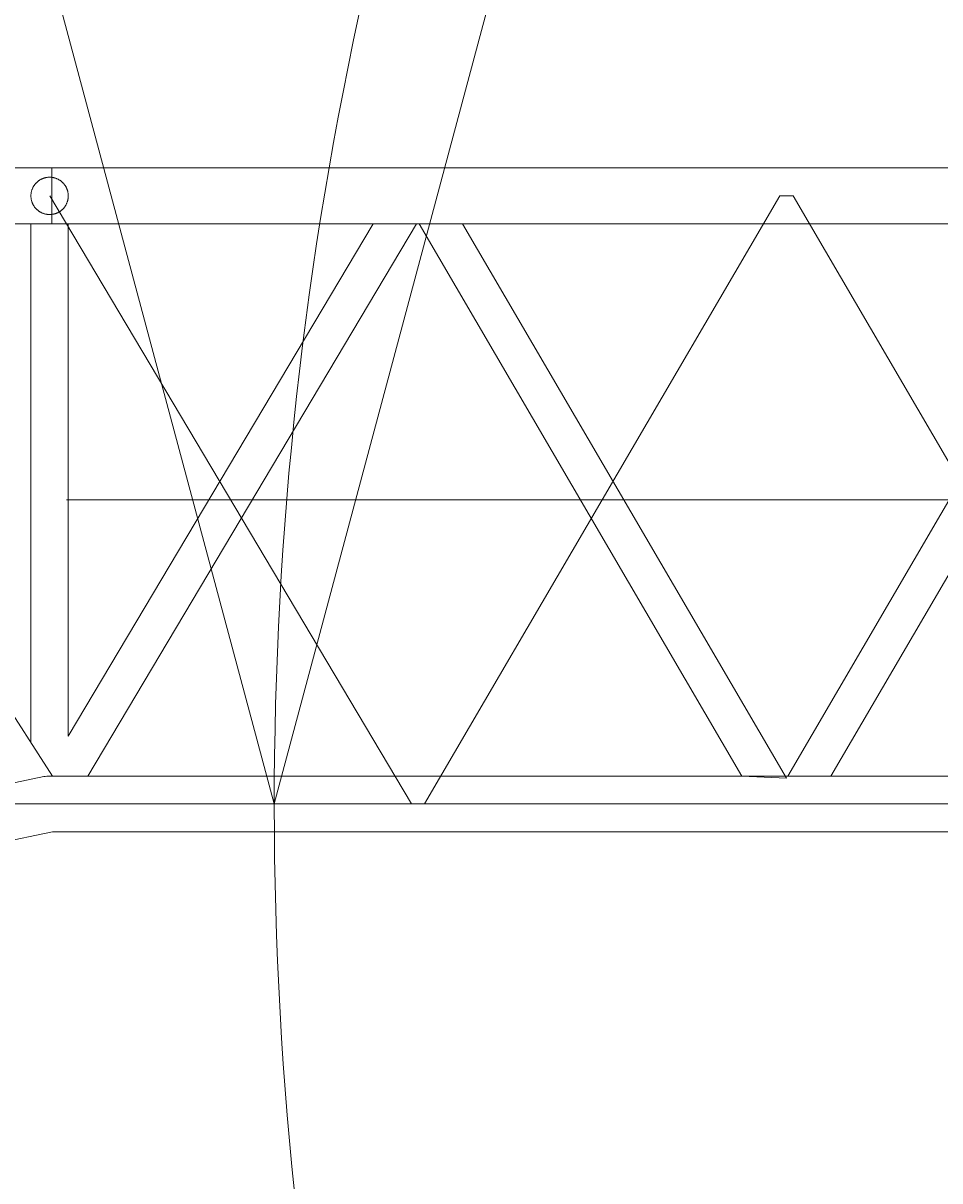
# Model space of a CAD drawing. Extents: x 22073 to 142282, y 6659 to 108851.
# Tile 41 of 68: x 63152 to 65337, y 67394 to 70155. Entities that reach past the tile are written whole.
import ezdxf
from ezdxf.enums import TextEntityAlignment as Align

# ---------------------------------------------------------------- set-up
doc = ezdxf.new("R2010")
doc.units = 0
doc.header["$LTSCALE"] = 150
doc.header["$MEASUREMENT"] = 0
doc.linetypes.add('CENTER', pattern=[50.5, 30, -9, 2.5, -9])
doc.linetypes.add('HIDDEN', pattern=[12.6, 8.4, -4.2])
doc.layers.add('11', color=7, linetype='Continuous')
doc.styles.get("Standard").update_dxf_attribs({"font": 'txt', "bigfont": 'bigfont'})
doc.dimstyles.get("Standard").update_dxf_attribs({"dimtxt": 0.18, "dimasz": 0.18, "dimexe": 0.18, "dimexo": 0.0625, "dimgap": 0.09, "dimtad": 0, "dimtih": 1, "dimtoh": 1, "dimdec": 4, "dimzin": 0, "dimdsep": 46, "dimtxsty": 'Standard', "dimcen": 0.09, "dimadec": 0, "dimazin": 0, "dimtfac": 1, "dimtdec": 4, "dimtofl": 0, "dimtmove": 0, "dimatfit": 0, "dimfxl": 1, "dimtolj": 1, "dimtzin": 0, "dimarcsym": 0})

# ---------------------------------------------------------------- blocks, each defined once
blk = doc.blocks.new('*D12')
at = {"layer": '11', "color": 7, "linetype": 'Continuous', "lineweight": 9}
for p, q in [((63750.5, 68292.9), (63129.3, 70611.1)), ((63750.5, 68292.9), (64371.6, 70611.1)), ((62550.5, 68292.9), (66555.1, 68292.9)), ((64907.9, 61815.8), (67773.5, 64220.3)), ((65827.2, 62587.1), (67793.2, 61210.5)), ((65827.2, 62587.1), (66841.5, 60412))]:
    blk.add_line(p, q, dxfattribs=at)
blk.add_arc((72627.1, 68292.9), 8876.6, 149.0176, -109.0176, dxfattribs=at)
at = {"layer": '11', "color": 7, "linetype": 'Continuous', "lineweight": 9, "oblique": 15, "width": 0.5}
blk.add_text('40%%d', height=2400, rotation=-67.1693, dxfattribs=at).set_placement((63400.8, 66160.7), align=Align.BOTTOM_LEFT)
blk = doc.blocks.new('*G100')
at = {"layer": '11', "color": 7, "linetype": 'Continuous', "lineweight": 9}
for p, q in [((62550.8, 69809.5), (63220.1, 69809.5)), ((63220.1, 69676.6), (63220.1, 69809.5)), ((63220.1, 69809.5), (67648.2, 69809.5)), ((63220.1, 69809.5), (63220.1, 69676.6)), ((63220.1, 69676.6), (62351.6, 69676.6)), ((62376.6, 69676.6), (63221.6, 68359.2)), ((63170.7, 68438.6), (63170.7, 69676.6)), ((63170.7, 69676.6), (63259.6, 69676.6)), ((67648.2, 69676.6), (63220.1, 69676.6)), ((63259.6, 68454.6), (63986.1, 69676.6)), ((63259.6, 69676.6), (63259.6, 68454.6)), ((64089.5, 69676.6), (63306.4, 68359.4)), ((63986.1, 69676.6), (64089.5, 69676.6)), ((64096.1, 69676.6), (64865.1, 68359.4)), ((64199, 69676.6), (64096.1, 69676.6)), ((64971.1, 68354.2), (64199, 69676.6)), ((64974.1, 68359.4), (65743.1, 69676.6)), ((65846, 69676.6), (65077.1, 68359.4)), ((62321.9, 68173.6), (63201.4, 68358)), ((63215.1, 68359.4), (64145.1, 68359.4)), ((64145.1, 68359.4), (63215.1, 68359.4)), ((64145.1, 68359.4), (67648.2, 68359.4)), ((64865.1, 68359.4), (64971.1, 68354.2)), ((65077.1, 68359.4), (64968, 68359.4)), ((63222, 68226.4), (62349.2, 68043.4)), ((64145.1, 68226.4), (63222, 68226.4)), ((67648.2, 68226.4), (64145.1, 68226.4))]:
    blk.add_line(p, q, dxfattribs=at)
at = {"layer": '11', "color": 7, "linetype": 'CENTER', "lineweight": 9}
for p, q in [((64077.3, 68292.9), (63215.4, 69743.1)), ((64955.4, 69743.1), (64108.7, 68292.9)), ((64986.8, 69743.1), (64955.4, 69743.1)), ((65833.4, 68292.9), (64986.8, 69743.1)), ((67755.1, 69017.9), (62285.1, 69017.9)), ((64108.7, 68292.9), (64077.3, 68292.9))]:
    blk.add_line(p, q, dxfattribs=at)
at = {"layer": '11', "color": 7, "linetype": 'HIDDEN', "lineweight": 9}
blk.add_circle((63215.1, 69742.9), 44.5, dxfattribs=at)
at = {"layer": '11', "color": 7, "linetype": 'Continuous', "lineweight": 9}
for centre, radius, end in [((63215.1, 68293.1), 66.3, 101.8779), ((63215.1, 68293), 66.4, 101.8555)]:
    blk.add_arc(centre, radius, 90, end, dxfattribs=at)

msp = doc.modelspace()

# ---------------------------------------------------------------- block references
at = {"color": 7, "linetype": 'Continuous', "lineweight": 9}
msp.add_blockref('*G100', (0, 0), dxfattribs=at)

# ---------------------------------------------------------------- dimensions: what is measured, and where the dimension line sits
at = {"layer": '11', "color": 7, "linetype": 'Continuous', "lineweight": 9}
dim = msp.add_angular_dim_2l(base=(64285.78657, 65256.91721), line1=((72627.10473, 68292.90873), (68692.7936, 64991.62972)), line2=((72627.10473, 68292.90873), (67755.08199, 68292.90873)), text='40ﾟ', dimstyle='Standard', dxfattribs=at)
dim.commit()
dim.dimension.update_dxf_attribs({"geometry": '*D12', "text_midpoint": (64099.21111, 64501.68176)})

doc.saveas('drawing.dxf')
